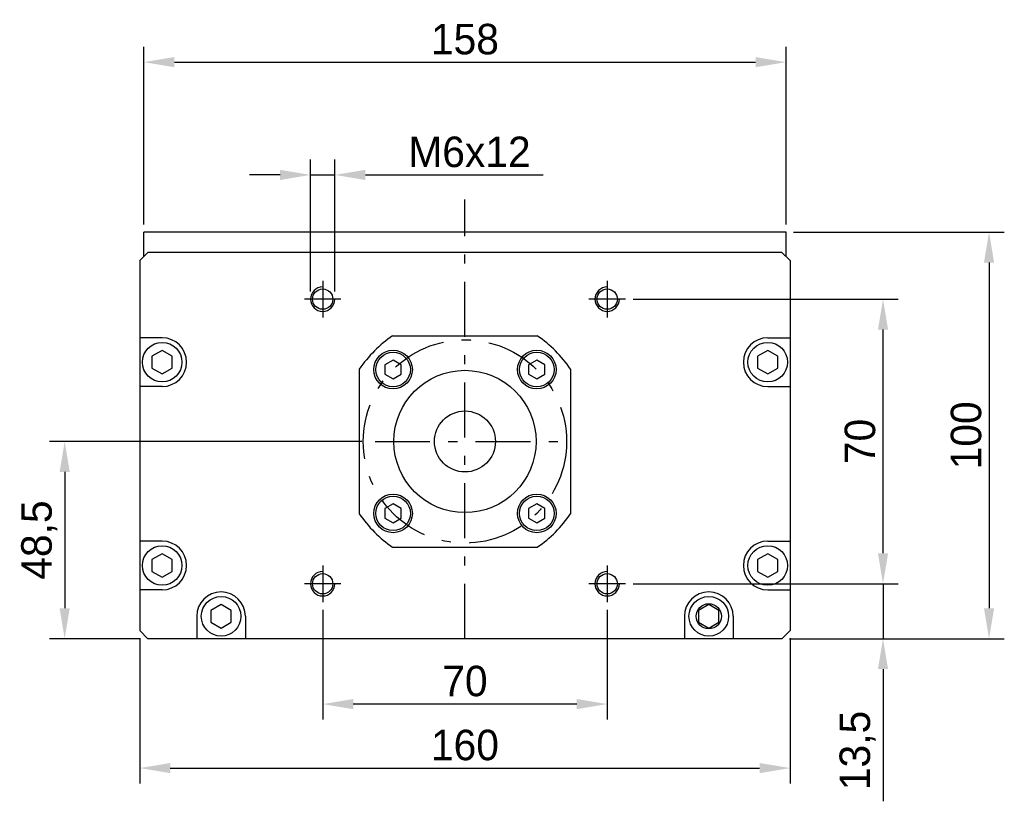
# Model space of a CAD drawing. Extents: x 209 to 1383, y 116 to 611.
# Tile 2 of 3: x 457 to 699, y 357 to 549. Entities that reach past the tile are written whole.
import ezdxf

# ---------------------------------------------------------------- set-up
doc = ezdxf.new("R2010")
doc.units = 0
doc.header["$LTSCALE"] = 2.25
doc.linetypes.add('PL2', pattern=[11, 6, -2, 1, -2])
doc.linetypes.add('TR2', pattern=[5, 3, -2])
doc.layers.get('0').update_dxf_attribs({"linetype": 'CONTINUOUS'})
doc.layers.get('DEFPOINTS').update_dxf_attribs({"linetype": 'CONTINUOUS'})
for name, color, linetype in [('ASSI', 241, 'PL2'), ('QUOTE', 60, 'CONTINUOUS'), ('TRATTEGGI', 1, 'TR2')]:
    doc.layers.add(name, color=color, linetype=linetype)
doc.dimstyles.get("Standard").update_dxf_attribs({"dimtxt": 0.18, "dimasz": 0.18, "dimexe": 0.18, "dimexo": 0.0625, "dimgap": 0.09, "dimtad": 0, "dimtih": 1, "dimtoh": 1, "dimdec": 4, "dimzin": 0, "dimdsep": 46, "dimtxsty": 'STANDARD', "dimcen": 0.09, "dimadec": 0, "dimazin": 0, "dimtfac": 1, "dimtdec": 4, "dimtofl": 0, "dimtmove": 0, "dimatfit": 3, "dimfxl": 1, "dimtolj": 1, "dimtzin": 0, "dimarcsym": 0})

# ---------------------------------------------------------------- blocks, each defined once
blk = doc.blocks.new('*D143')
at = {"color": 0, "linetype": 'ByBlock', "transparency": 16777216}
for p, q in [((487.29, 498.97), (487.29, 542.63)), ((645.29, 498.97), (645.29, 542.63)), ((494.79, 538.88), (637.79, 538.88))]:
    blk.add_line(p, q, dxfattribs=at)
for points in [[(494.79, 540.13), (494.79, 537.63), (487.29, 538.88)], [(637.79, 540.13), (637.79, 537.63), (645.29, 538.88)]]:
    blk.add_solid(points, dxfattribs=at)
at = {"layer": 'DEFPOINTS', "color": 0, "linetype": 'ByBlock', "transparency": 16777216}
for p in [(645.29, 538.88), (487.29, 497.09), (645.29, 497.09)]:
    blk.add_point(p, dxfattribs=at)
at = {"color": 0, "linetype": 'ByBlock', "transparency": 16777216, "insert": (566.29, 544.5), "char_height": 7.5, "attachment_point": 5}
blk.add_mtext('\\A1;158', dxfattribs=at)
blk = doc.blocks.new('*D144')
at = {"color": 0, "linetype": 'ByBlock', "transparency": 16777216}
for p, q in [((607.66, 480.59), (672.91, 480.59)), ((669.16, 418.09), (669.16, 473.09)), ((609.54, 410.59), (672.91, 410.59))]:
    blk.add_line(p, q, dxfattribs=at)
for points in [[(667.91, 473.09), (670.41, 473.09), (669.16, 480.59)], [(667.91, 418.09), (670.41, 418.09), (669.16, 410.59)]]:
    blk.add_solid(points, dxfattribs=at)
at = {"layer": 'DEFPOINTS', "color": 0, "linetype": 'ByBlock', "transparency": 16777216}
for p in [(605.79, 480.59), (669.16, 480.59), (607.66, 410.59)]:
    blk.add_point(p, dxfattribs=at)
at = {"color": 0, "linetype": 'ByBlock', "transparency": 16777216, "insert": (663.53, 445.59), "char_height": 7.5, "attachment_point": 5, "rotation": 90}
blk.add_mtext('\\A1;70', dxfattribs=at)
blk = doc.blocks.new('*D145')
at = {"color": 0, "linetype": 'ByBlock', "transparency": 16777216}
for p, q in [((669.16, 418.09), (669.16, 425.59)), ((607.66, 410.59), (672.91, 410.59)), ((669.16, 410.59), (669.16, 397.09)), ((646.16, 397.09), (672.91, 397.09)), ((669.16, 389.59), (669.16, 357.09))]:
    blk.add_line(p, q, dxfattribs=at)
for points in [[(667.91, 418.09), (670.41, 418.09), (669.16, 410.59)], [(667.91, 389.59), (670.41, 389.59), (669.16, 397.09)]]:
    blk.add_solid(points, dxfattribs=at)
at = {"layer": 'DEFPOINTS', "color": 0, "linetype": 'ByBlock', "transparency": 16777216}
for p in [(605.79, 410.59), (644.29, 397.09), (669.16, 397.09)]:
    blk.add_point(p, dxfattribs=at)
at = {"color": 0, "linetype": 'ByBlock', "transparency": 16777216, "insert": (662.91, 369.59), "char_height": 7.5, "attachment_point": 5, "rotation": 90}
blk.add_mtext('\\A1;13,5', dxfattribs=at)
blk = doc.blocks.new('*D146')
at = {"color": 0, "linetype": 'ByBlock', "transparency": 16777216}
for p, q in [((486.29, 397.22), (486.29, 361.51)), ((646.29, 397.22), (646.29, 361.51)), ((493.79, 365.26), (638.79, 365.26))]:
    blk.add_line(p, q, dxfattribs=at)
for points in [[(493.79, 366.51), (493.79, 364.01), (486.29, 365.26)], [(638.79, 366.51), (638.79, 364.01), (646.29, 365.26)]]:
    blk.add_solid(points, dxfattribs=at)
at = {"layer": 'DEFPOINTS', "color": 0, "linetype": 'ByBlock', "transparency": 16777216}
for p in [(486.29, 399.09), (646.29, 399.09), (646.29, 365.26)]:
    blk.add_point(p, dxfattribs=at)
at = {"color": 0, "linetype": 'ByBlock', "transparency": 16777216, "insert": (566.29, 370.89), "char_height": 7.5, "attachment_point": 5}
blk.add_mtext('\\A1;160', dxfattribs=at)
blk = doc.blocks.new('*D147')
at = {"color": 0, "linetype": 'ByBlock', "transparency": 16777216}
for p, q in [((528.29, 482.47), (528.29, 514.9)), ((534.29, 482.47), (534.29, 514.9)), ((520.79, 511.15), (513.29, 511.15)), ((528.29, 511.15), (534.29, 511.15)), ((541.79, 511.15), (585.54, 511.15))]:
    blk.add_line(p, q, dxfattribs=at)
for points in [[(520.79, 512.4), (520.79, 509.9), (528.29, 511.15)], [(541.79, 512.4), (541.79, 509.9), (534.29, 511.15)]]:
    blk.add_solid(points, dxfattribs=at)
at = {"layer": 'DEFPOINTS', "color": 0, "linetype": 'ByBlock', "transparency": 16777216}
for p in [(534.29, 511.15), (528.29, 480.59), (534.29, 480.59)]:
    blk.add_point(p, dxfattribs=at)
at = {"color": 0, "linetype": 'ByBlock', "transparency": 16777216, "insert": (567.41, 516.77), "char_height": 7.5, "attachment_point": 5}
blk.add_mtext('\\A1;M6x12', dxfattribs=at)
blk = doc.blocks.new('*D148')
at = {"color": 0, "linetype": 'ByBlock', "transparency": 16777216}
for p, q in [((540.96, 445.59), (464.06, 445.59)), ((467.81, 438.09), (467.81, 404.59)), ((486.41, 397.09), (464.06, 397.09))]:
    blk.add_line(p, q, dxfattribs=at)
for points in [[(466.56, 438.09), (469.06, 438.09), (467.81, 445.59)], [(466.56, 404.59), (469.06, 404.59), (467.81, 397.09)]]:
    blk.add_solid(points, dxfattribs=at)
at = {"layer": 'DEFPOINTS', "color": 0, "linetype": 'ByBlock', "transparency": 16777216}
for p in [(542.84, 445.59), (467.81, 397.09), (488.29, 397.09)]:
    blk.add_point(p, dxfattribs=at)
at = {"color": 0, "linetype": 'ByBlock', "transparency": 16777216, "insert": (461.56, 421.34), "char_height": 7.5, "attachment_point": 5, "rotation": 90}
blk.add_mtext('\\A1;48,5', dxfattribs=at)
blk = doc.blocks.new('*D149')
at = {"color": 0, "linetype": 'ByBlock', "transparency": 16777216}
for p, q in [((531.29, 404.22), (531.29, 377.25)), ((601.29, 404.22), (601.29, 377.25)), ((593.79, 381), (538.79, 381))]:
    blk.add_line(p, q, dxfattribs=at)
for points in [[(538.79, 382.25), (538.79, 379.75), (531.29, 381)], [(593.79, 382.25), (593.79, 379.75), (601.29, 381)]]:
    blk.add_solid(points, dxfattribs=at)
at = {"layer": 'DEFPOINTS', "color": 0, "linetype": 'ByBlock', "transparency": 16777216}
for p in [(531.29, 406.09), (601.29, 406.09), (531.29, 381)]:
    blk.add_point(p, dxfattribs=at)
at = {"color": 0, "linetype": 'ByBlock', "transparency": 16777216, "insert": (566.29, 386.63), "char_height": 7.5, "attachment_point": 5}
blk.add_mtext('\\A1;70', dxfattribs=at)
blk = doc.blocks.new('*D152')
at = {"color": 0, "linetype": 'ByBlock', "transparency": 16777216}
for p, q in [((647.16, 497.09), (699, 497.09)), ((695.25, 489.59), (695.25, 404.59)), ((646.16, 397.09), (699, 397.09))]:
    blk.add_line(p, q, dxfattribs=at)
for points in [[(694, 489.59), (696.5, 489.59), (695.25, 497.09)], [(694, 404.59), (696.5, 404.59), (695.25, 397.09)]]:
    blk.add_solid(points, dxfattribs=at)
at = {"layer": 'DEFPOINTS', "color": 0, "linetype": 'ByBlock', "transparency": 16777216}
for p in [(645.29, 497.09), (644.29, 397.09), (695.25, 397.09)]:
    blk.add_point(p, dxfattribs=at)
at = {"color": 0, "linetype": 'ByBlock', "transparency": 16777216, "insert": (689.63, 447.09), "char_height": 7.5, "attachment_point": 5, "rotation": 90}
blk.add_mtext('\\A1;100', dxfattribs=at)

msp = doc.modelspace()

# ---------------------------------------------------------------- linework, layer by layer
at = {"color": 0}
for p, q in [((645.29, 497.09), (487.29, 497.09)), ((487.29, 491.09), (487.29, 497.09)), ((645.29, 491.09), (645.29, 497.09)), ((486.29, 490.09), (488.29, 492.09)), ((644.29, 492.09), (488.29, 492.09)), ((644.29, 492.09), (646.29, 490.09)), ((486.29, 490.09), (486.29, 399.09)), ((646.29, 490.09), (646.29, 399.09)), ((491.79, 471.09), (486.29, 471.09)), ((548.51, 471.59), (584.07, 471.59)), ((640.79, 471.09), (646.29, 471.09)), ((491.79, 467.98), (489.29, 466.54)), ((494.29, 466.54), (491.79, 467.98)), ((640.79, 467.98), (638.29, 466.54)), ((643.29, 466.54), (640.79, 467.98)), ((489.29, 466.54), (489.29, 463.65)), ((494.29, 463.65), (494.29, 466.54)), ((548.61, 465.58), (546.61, 464.42)), ((550.61, 464.42), (548.61, 465.58)), ((583.97, 465.58), (581.97, 464.42)), ((585.97, 464.42), (583.97, 465.58)), ((638.29, 466.54), (638.29, 463.65)), ((643.29, 463.65), (643.29, 466.54)), ((489.29, 463.65), (491.79, 462.21)), ((491.79, 462.21), (494.29, 463.65)), ((540.29, 463.38), (540.29, 427.81)), ((546.61, 464.42), (546.61, 462.11)), ((550.61, 462.11), (550.61, 464.42)), ((581.97, 464.42), (581.97, 462.11)), ((585.97, 462.11), (585.97, 464.42)), ((592.29, 463.38), (592.29, 427.81)), ((638.29, 463.65), (640.79, 462.21)), ((640.79, 462.21), (643.29, 463.65)), ((546.61, 462.11), (548.61, 460.96)), ((548.61, 460.96), (550.61, 462.11)), ((581.97, 462.11), (583.97, 460.96)), ((583.97, 460.96), (585.97, 462.11)), ((491.79, 459.09), (486.29, 459.09)), ((640.79, 459.09), (646.29, 459.09)), ((548.61, 430.22), (546.61, 429.07)), ((546.61, 429.07), (546.61, 426.76)), ((550.61, 429.07), (548.61, 430.22)), ((550.61, 426.76), (550.61, 429.07)), ((583.97, 430.22), (581.97, 429.07)), ((581.97, 429.07), (581.97, 426.76)), ((585.97, 429.07), (583.97, 430.22)), ((585.97, 426.76), (585.97, 429.07)), ((546.61, 426.76), (548.61, 425.6)), ((548.61, 425.6), (550.61, 426.76)), ((581.97, 426.76), (583.97, 425.6)), ((583.97, 425.6), (585.97, 426.76)), ((491.79, 421.09), (486.29, 421.09)), ((548.51, 419.59), (584.07, 419.59)), ((640.79, 421.09), (646.29, 421.09)), ((491.79, 417.98), (489.29, 416.54)), ((494.29, 416.54), (491.79, 417.98)), ((640.79, 417.98), (638.29, 416.54)), ((643.29, 416.54), (640.79, 417.98)), ((489.29, 416.54), (489.29, 413.65)), ((494.29, 413.65), (494.29, 416.54)), ((638.29, 416.54), (638.29, 413.65)), ((643.29, 413.65), (643.29, 416.54)), ((489.29, 413.65), (491.79, 412.21)), ((491.79, 412.21), (494.29, 413.65)), ((638.29, 413.65), (640.79, 412.21)), ((640.79, 412.21), (643.29, 413.65)), ((491.79, 409.09), (486.29, 409.09)), ((640.79, 409.09), (646.29, 409.09)), ((506.29, 405.48), (503.79, 404.04)), ((508.79, 404.04), (506.29, 405.48)), ((626.29, 405.48), (623.79, 404.04)), ((628.79, 404.04), (626.29, 405.48)), ((500.29, 402.59), (500.29, 397.09)), ((503.79, 404.04), (503.79, 401.15)), ((508.79, 401.15), (508.79, 404.04)), ((512.29, 402.59), (512.29, 397.09)), ((620.29, 402.59), (620.29, 397.09)), ((623.79, 404.04), (623.79, 401.15)), ((628.79, 401.15), (628.79, 404.04)), ((632.29, 402.59), (632.29, 397.09)), ((503.79, 401.15), (506.29, 399.71)), ((506.29, 399.71), (508.79, 401.15)), ((623.79, 401.15), (626.29, 399.71)), ((626.29, 399.71), (628.79, 401.15)), ((488.29, 397.09), (486.29, 399.09)), ((646.29, 399.09), (644.29, 397.09)), ((644.29, 397.09), (488.29, 397.09))]:
    msp.add_line(p, q, dxfattribs=at)
for centre, radius in [((531.29, 480.59), 2.5), ((601.29, 480.59), 2.5), ((491.79, 465.09), 4.87), ((548.61, 463.27), 4.75), ((583.97, 463.27), 4.75), ((640.79, 465.09), 4.87), ((548.61, 463.27), 4.25), ((583.97, 463.27), 4.25), ((566.29, 445.59), 17.5), ((566.29, 445.59), 7.5), ((548.61, 427.91), 4.75), ((548.61, 427.91), 4.25), ((583.97, 427.91), 4.75), ((583.97, 427.91), 4.25), ((491.79, 415.09), 4.87), ((640.79, 415.09), 4.87), ((531.29, 410.59), 2.5), ((601.29, 410.59), 2.5), ((506.29, 402.59), 4.87), ((626.29, 402.59), 4.87), ((626.29, 402.59), 3.1)]:
    msp.add_circle(centre, radius, dxfattribs=at)
for centre, radius, start, end in [((491.79, 465.09), 6, 270, 90), ((566.29, 445.59), 31.5, 124.3713, 145.6287), ((566.29, 445.59), 31.5, 34.3713, 55.6287), ((640.79, 465.09), 6, 90, 270), ((566.29, 445.59), 31.5, 214.3713, 235.6287), ((566.29, 445.59), 31.5, 304.3713, 325.6287), ((491.79, 415.09), 6, 270, 90), ((640.79, 415.09), 6, 90, 270), ((506.29, 402.59), 6, 0, 180), ((626.29, 402.59), 6, 0, 180)]:
    msp.add_arc(centre, radius, start, end, dxfattribs=at)
at = {"layer": 'ASSI', "color": 0}
for p, q in [((566.29, 397.09), (566.29, 505.12)), ((531.29, 485.09), (531.29, 476.09)), ((601.29, 485.09), (601.29, 476.09)), ((535.79, 480.59), (526.79, 480.59)), ((605.79, 480.59), (596.79, 480.59)), ((544.18, 445.59), (589.74, 445.59)), ((531.29, 415.09), (531.29, 406.09)), ((601.29, 415.09), (601.29, 406.09)), ((535.79, 410.59), (526.79, 410.59)), ((605.79, 410.59), (596.79, 410.59))]:
    msp.add_line(p, q, dxfattribs=at)
msp.add_circle((566.29, 445.59), 25, dxfattribs=at)
at = {"layer": 'TRATTEGGI', "color": 0, "linetype": 'Continuous'}
for centre in [(531.29, 480.59), (601.29, 480.59), (531.29, 410.59), (601.29, 410.59)]:
    msp.add_arc(centre, 3, 90, 0, dxfattribs=at)

# ---------------------------------------------------------------- dimensions: what is measured, and where the dimension line sits
at = {"layer": 'QUOTE', "color": 0}
for base, p1, p2, picture, middle in [((645.29, 538.88), (487.29, 497.09), (645.29, 497.09), '*D143', (566.29, 544.5)), ((531.29, 381), (601.29, 406.09), (531.29, 406.09), '*D149', (566.29, 386.63)), ((646.29, 365.26), (486.29, 399.09), (646.29, 399.09), '*D146', (566.29, 370.89))]:
    dim = msp.add_linear_dim(base=base, p1=p1, p2=p2, dimstyle='STANDARD', override={"dimscale": 3, "dimtxt": 2.5, "dimasz": 2.5, "dimexe": 1.25, "dimexo": 0.625, "dimgap": 0.625, "dimtad": 1, "dimtih": 0, "dimtoh": 0, "dimdec": 1, "dimzin": 8, "dimlunit": 6, "dimcen": 2.5, "dimtofl": 1}, dxfattribs=at)
    dim.commit()
    dim.dimension.update_dxf_attribs({"geometry": picture, "text_midpoint": middle})
dim = msp.add_linear_dim(base=(534.29, 511.15), p1=(528.29, 480.59), p2=(534.29, 480.59), text='M<>x12', dimstyle='STANDARD', override={"dimscale": 3, "dimtxt": 2.5, "dimasz": 2.5, "dimexe": 1.25, "dimexo": 0.625, "dimgap": 0.625, "dimtad": 1, "dimtih": 0, "dimtoh": 0, "dimdec": 1, "dimzin": 8, "dimlunit": 6, "dimcen": 2.5, "dimtofl": 1}, dxfattribs=at)
dim.commit()
dim.dimension.update_dxf_attribs({"geometry": '*D147', "text_midpoint": (567.41, 516.77)})
for base, p1, p2, angle, picture, middle in [((695.25, 397.09), (645.29, 497.09), (644.29, 397.09), 90, '*D152', (689.63, 447.09)), ((669.16, 480.59), (607.66, 410.59), (605.79, 480.59), 270, '*D144', (663.53, 445.59)), ((467.81, 397.09), (542.84, 445.59), (488.29, 397.09), 270, '*D148', (461.56, 421.34))]:
    dim = msp.add_linear_dim(base=base, p1=p1, p2=p2, angle=angle, dimstyle='STANDARD', override={"dimscale": 3, "dimtxt": 2.5, "dimasz": 2.5, "dimexe": 1.25, "dimexo": 0.625, "dimgap": 0.625, "dimtad": 1, "dimtih": 0, "dimtoh": 0, "dimdec": 1, "dimzin": 8, "dimlunit": 6, "dimcen": 2.5, "dimtofl": 1}, dxfattribs=at)
    dim.commit()
    dim.dimension.update_dxf_attribs({"geometry": picture, "text_midpoint": middle})
dim = msp.add_linear_dim(base=(669.16, 397.09), p1=(605.79, 410.59), p2=(644.29, 397.09), angle=270, dimstyle='STANDARD', override={"dimscale": 3, "dimtxt": 2.5, "dimasz": 2.5, "dimexe": 1.25, "dimexo": 0.625, "dimgap": 0.625, "dimtad": 1, "dimtih": 0, "dimtoh": 0, "dimdec": 1, "dimzin": 8, "dimlunit": 6, "dimcen": 2.5, "dimtofl": 1}, dxfattribs=at)
dim.commit()
dim.dimension.update_dxf_attribs({"geometry": '*D145', "text_midpoint": (669.16, 369.59), "dimtype": 160})

doc.saveas('drawing.dxf')
